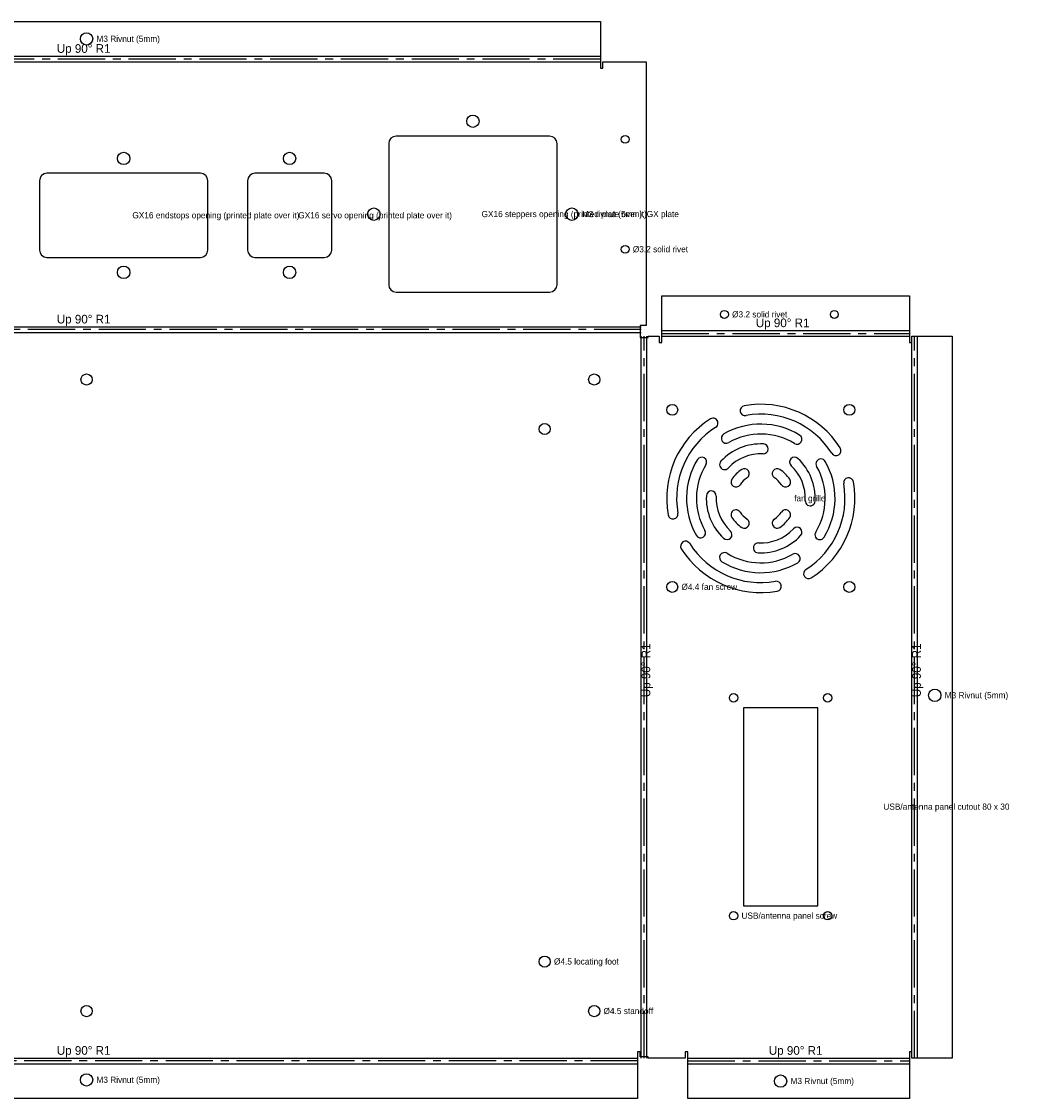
# Model space of a CAD drawing. Header units: millimetres. Extents: x -350 to 376, y -214 to 272.
# Tile 2 of 2: x -26 to 376, y -163 to 272. Entities that reach past the tile are written whole.
import ezdxf

# ---------------------------------------------------------------- set-up
doc = ezdxf.new("R2010")
doc.units = ezdxf.units.MM
doc.linetypes.add('CENTER2', pattern=[28.575, 19.05, -3.175, 3.175, -3.175])
for name, color, linetype in [('Bend Center', 1, 'CENTER2'), ('Bend Notes', 3, 'CONTINUOUS'), ('Leaders', 5, 'CONTINUOUS'), ('Visible', 7, 'CONTINUOUS'), ('Visible Narrow', 8, 'CONTINUOUS')]:
    doc.layers.add(name, color=color, linetype=linetype)

msp = doc.modelspace()

# ---------------------------------------------------------------- linework, layer by layer
at = {"layer": 'Bend Center'}
for p, q in [((207.5, 256.8929), (-207.5, 256.8929)), ((224, 147.631), (-224, 147.631)), ((225.131, -146.5), (225.131, 145)), ((232.2619, 146.131), (332.2619, 146.131)), ((334.3929, -146.5), (334.3929, 145)), ((222.5, -147.631), (-222.5, -147.631)), ((242.7619, -147.631), (332.2619, -147.631))]:
    msp.add_line(p, q, dxfattribs=at)
at = {"layer": 'Visible'}
for p, q in [((-207.5, 272.0239), (207.5, 272.0239)), ((207.5, 272.0239), (207.5, 258.5239)), ((207.5, 258.5239), (207.5, 258.0239)), ((207.5, 258.0239), (207.5, 255.7619)), ((207.5, 255.7619), (207.5, 253.2619)), ((207.5, 253.2619), (208.5, 253.2619)), ((208.5, 253.2619), (208.5, 255.7619)), ((208.5, 255.7619), (226, 255.7619)), ((226, 255.7619), (226, 149.2619)), ((122.2284, 223.91), (122, 222.7619)), ((122, 222.7619), (122, 165.7619)), ((122.8787, 224.8833), (122.2284, 223.91)), ((123.8519, 225.5336), (122.8787, 224.8833)), ((125, 225.7619), (123.8519, 225.5336)), ((187, 225.7619), (125, 225.7619)), ((188.1481, 225.5336), (187, 225.7619)), ((189.1213, 224.8833), (188.1481, 225.5336)), ((189.7716, 223.91), (189.1213, 224.8833)), ((190, 222.7619), (189.7716, 223.91)), ((190, 165.7619), (190, 222.7619)), ((-18.7716, 208.91), (-19, 207.7619)), ((-18.1213, 209.8833), (-18.7716, 208.91)), ((-17.1481, 210.5336), (-18.1213, 209.8833)), ((-16, 210.7619), (-17.1481, 210.5336)), ((46, 210.7619), (-16, 210.7619)), ((47.1481, 210.5336), (46, 210.7619)), ((48.1213, 209.8833), (47.1481, 210.5336)), ((48.7716, 208.91), (48.1213, 209.8833)), ((49, 207.7619), (48.7716, 208.91)), ((65.2284, 208.91), (65, 207.7619)), ((65.8787, 209.8833), (65.2284, 208.91)), ((66.8519, 210.5336), (65.8787, 209.8833)), ((68, 210.7619), (66.8519, 210.5336)), ((96, 210.7619), (68, 210.7619)), ((97.1481, 210.5336), (96, 210.7619)), ((98.1213, 209.8833), (97.1481, 210.5336)), ((98.7716, 208.91), (98.1213, 209.8833)), ((99, 207.7619), (98.7716, 208.91)), ((-19, 207.7619), (-19, 179.7619)), ((49, 179.7619), (49, 207.7619)), ((65, 207.7619), (65, 179.7619)), ((99, 179.7619), (99, 207.7619)), ((-19, 179.7619), (-18.7716, 178.6139)), ((-18.7716, 178.6139), (-18.1213, 177.6406)), ((48.1213, 177.6406), (48.7716, 178.6139)), ((48.7716, 178.6139), (49, 179.7619)), ((65, 179.7619), (65.2284, 178.6139)), ((65.2284, 178.6139), (65.8787, 177.6406)), ((98.1213, 177.6406), (98.7716, 178.6139)), ((98.7716, 178.6139), (99, 179.7619)), ((-18.1213, 177.6406), (-17.1481, 176.9903)), ((-17.1481, 176.9903), (-16, 176.7619)), ((-16, 176.7619), (46, 176.7619)), ((46, 176.7619), (47.1481, 176.9903)), ((47.1481, 176.9903), (48.1213, 177.6406)), ((65.8787, 177.6406), (66.8519, 176.9903)), ((66.8519, 176.9903), (68, 176.7619)), ((68, 176.7619), (96, 176.7619)), ((96, 176.7619), (97.1481, 176.9903)), ((97.1481, 176.9903), (98.1213, 177.6406)), ((122, 165.7619), (122.2284, 164.6139)), ((189.7716, 164.6139), (190, 165.7619)), ((122.2284, 164.6139), (122.8787, 163.6406)), ((122.8787, 163.6406), (123.8519, 162.9903)), ((123.8519, 162.9903), (125, 162.7619)), ((125, 162.7619), (187, 162.7619)), ((187, 162.7619), (188.1481, 162.9903)), ((188.1481, 162.9903), (189.1213, 163.6406)), ((189.1213, 163.6406), (189.7716, 164.6139)), ((232.2619, 147.7619), (232.2619, 161.2619)), ((232.2619, 161.2619), (332.2619, 161.2619)), ((332.2619, 161.2619), (332.2619, 147.7619)), ((226, 149.2619), (223.5, 149.2619)), ((223.5, 149.2619), (223.5, 144.5)), ((223.5, 144.5), (226.7619, 144.5)), ((226.7619, 144.5), (226.7619, 145)), ((226.7619, 145), (231.2619, 145)), ((231.2619, 145), (231.2619, 142.5)), ((232.2619, 147.2619), (232.2619, 147.7619)), ((232.2619, 145), (232.2619, 147.2619)), ((232.2619, 142.5), (232.2619, 145)), ((332.2619, 147.7619), (332.2619, 147.2619)), ((332.2619, 147.2619), (332.2619, 145)), ((332.2619, 145), (332.2619, 142.5)), ((333.2619, 142.5), (333.2619, 145)), ((333.2619, 145), (335.5239, 145)), ((335.5239, 145), (349.5239, 145)), ((349.5239, 145), (349.5239, -146.5)), ((231.2619, 142.5), (232.2619, 142.5)), ((332.2619, 142.5), (333.2619, 142.5)), ((295.2619, -5), (265.2619, -5)), ((265.2619, -5), (265.2619, -85)), ((295.2619, -85), (295.2619, -5)), ((265.2619, -85), (295.2619, -85)), ((223.5, -144), (222.5, -144)), ((222.5, -144), (222.5, -146.5)), ((222.5, -146.5), (222.5, -148.7619)), ((223.5, -146), (223.5, -144)), ((226.7619, -146), (223.5, -146)), ((226.7619, -146.5), (226.7619, -146)), ((241.7619, -146.5), (226.7619, -146.5)), ((242.7619, -144), (241.7619, -144)), ((241.7619, -144), (241.7619, -146.5)), ((242.7619, -146.5), (242.7619, -144)), ((242.7619, -148.7619), (242.7619, -146.5)), ((333.2619, -144), (332.2619, -144)), ((332.2619, -144), (332.2619, -146.5)), ((332.2619, -146.5), (332.2619, -148.7619)), ((333.2619, -146.5), (333.2619, -144)), ((335.5239, -146.5), (333.2619, -146.5)), ((349.5239, -146.5), (335.5239, -146.5)), ((222.5, -148.7619), (222.5, -149.2619)), ((222.5, -149.2619), (222.5, -162.7619)), ((242.7619, -149.2619), (242.7619, -148.7619)), ((242.7619, -162.7619), (242.7619, -149.2619)), ((332.2619, -148.7619), (332.2619, -149.2619)), ((332.2619, -149.2619), (332.2619, -162.7619)), ((222.5, -162.7619), (-222.5, -162.7619)), ((332.2619, -162.7619), (242.7619, -162.7619))]:
    msp.add_line(p, q, dxfattribs=at)
for centre, radius in [((0, 265.0239), 2.5), ((156, 231.7619), 2.5), ((217.5, 224.4619), 1.6), ((15, 216.7619), 2.5), ((82, 216.7619), 2.5), ((116, 194.2619), 2.5), ((196, 194.2619), 2.5), ((217.5, 180.0619), 1.6), ((15, 170.7619), 2.5), ((82, 170.7619), 2.5), ((257.5619, 153.7619), 1.6), ((301.9619, 153.7619), 1.6), ((0, 127.5), 2.25), ((205, 127.5), 2.25), ((236.5119, 115.25), 2.2), ((308.0119, 115.25), 2.2), ((185, 107.5), 2.25), ((236.5119, 43.75), 2.2), ((308.0119, 43.75), 2.2), ((261.2619, -1), 1.7), ((299.2619, -1), 1.7), ((342.5239, 0), 2.5), ((261.2619, -89), 1.7), ((299.2619, -89), 1.7), ((185, -107.5), 2.25), ((0, -127.5), 2.25), ((205, -127.5), 2.25), ((0, -155.2619), 2.5), ((280.2619, -155.7619), 2.5)]:
    msp.add_circle(centre, radius, dxfattribs=at)
for centre, radius, start, end in [((272.2619, 79.5), 38, 32.3859, 100.1042), ((265.9461, 114.9416), 2, 100.1042, 280.1042), ((272.2619, 79.5), 34, 32.3859, 100.1042), ((272.2619, 79.5), 38, 122.3859, 190.1042), ((252.9797, 109.9005), 2, 302.3859, 122.3859), ((272.2619, 79.5), 30, 58.4873, 119.8394), ((272.2619, 79.5), 34, 122.3859, 190.1042), ((258.33, 103.7879), 2, 119.8394, 299.8394), ((272.2619, 79.5), 26, 58.4873, 119.8394), ((286.8972, 103.3707), 2, 238.4873, 58.4873), ((272.2619, 79.5), 22, 87.1352, 137.0282), ((273.2615, 99.475), 2, 267.1352, 87.1352), ((248.3913, 94.1352), 2, 328.4873, 148.4873), ((272.2619, 79.5), 18, 87.1352, 137.0282), ((285.8947, 94.1338), 2, 47.0282, 227.0282), ((302.6625, 98.7823), 2, 212.3859, 32.3859), ((272.2619, 79.5), 30, 148.4873, 209.8394), ((272.2619, 79.5), 26, 148.4873, 209.8394), ((257.6282, 93.1328), 2, 137.0282, 317.0282), ((265.6522, 89.5156), 2, 303.4225, 123.4225), ((278.8717, 89.5156), 2, 56.5775, 236.5775), ((272.2619, 79.5), 18, 357.1352, 47.0282), ((272.2619, 79.5), 22, 357.1352, 47.0282), ((272.2619, 79.5), 26, 328.4873, 29.8394), ((296.5498, 93.432), 2, 29.8394, 209.8394), ((272.2619, 79.5), 30, 328.4873, 29.8394), ((262.2464, 86.1097), 2, 146.5775, 326.5775), ((272.2619, 79.5), 14, 123.4225, 146.5775), ((272.2619, 79.5), 10, 123.4225, 146.5775), ((272.2619, 79.5), 10, 33.4225, 56.5775), ((272.2619, 79.5), 14, 33.4225, 56.5775), ((282.2775, 86.1097), 2, 213.4225, 33.4225), ((307.7036, 85.8158), 2, 10.1042, 190.1042), ((272.2619, 79.5), 34, 302.3859, 10.1042), ((272.2619, 79.5), 38, 302.3859, 10.1042), ((272.2619, 79.5), 22, 177.1352, 227.0282), ((252.2869, 80.4996), 2, 357.1352, 177.1352), ((272.2619, 79.5), 18, 177.1352, 227.0282), ((292.237, 78.5004), 2, 177.1352, 357.1352), ((262.2464, 72.8903), 2, 33.4225, 213.4225), ((272.2619, 79.5), 10, 213.4225, 236.5775), ((272.2619, 79.5), 10, 303.4225, 326.5775), ((282.2775, 72.8903), 2, 326.5775, 146.5775), ((236.8203, 73.1842), 2, 190.1042, 10.1042), ((272.2619, 79.5), 14, 213.4225, 236.5775), ((265.6522, 69.4844), 2, 236.5775, 56.5775), ((278.8717, 69.4844), 2, 123.4225, 303.4225), ((272.2619, 79.5), 14, 303.4225, 326.5775), ((247.9741, 65.568), 2, 209.8394, 29.8394), ((258.6292, 64.8662), 2, 227.0282, 47.0282), ((272.2619, 79.5), 18, 267.1352, 317.0282), ((286.8957, 65.8672), 2, 317.0282, 137.0282), ((296.1326, 64.8648), 2, 148.4873, 328.4873), ((241.8614, 60.2177), 2, 32.3859, 212.3859), ((272.2619, 79.5), 34, 212.3859, 280.1042), ((271.2624, 59.525), 2, 87.1352, 267.1352), ((272.2619, 79.5), 22, 267.1352, 317.0282), ((272.2619, 79.5), 38, 212.3859, 280.1042), ((257.6267, 55.6293), 2, 58.4873, 238.4873), ((272.2619, 79.5), 26, 238.4873, 299.8394), ((286.1939, 55.2121), 2, 299.8394, 119.8394), ((272.2619, 79.5), 30, 238.4873, 299.8394), ((291.5442, 49.0995), 2, 122.3859, 302.3859), ((278.5778, 44.0584), 2, 280.1042, 100.1042)]:
    msp.add_arc(centre, radius, start, end, dxfattribs=at)
at = {"layer": 'Visible Narrow'}
for p, q in [((-207.5, 258.0239), (207.5, 258.0239)), ((-207.5, 255.7619), (207.5, 255.7619)), ((-224, 148.7619), (224, 148.7619)), ((-224, 146.5), (224, 146.5)), ((224, -146.5), (224, 145)), ((226.2619, -146.5), (226.2619, 145)), ((232.2619, 147.2619), (332.2619, 147.2619)), ((232.2619, 145), (332.2619, 145)), ((333.2619, -146.5), (333.2619, 145)), ((335.5239, -146.5), (335.5239, 145)), ((-222.5, -146.5), (222.5, -146.5)), ((242.7619, -146.5), (332.2619, -146.5)), ((-222.5, -148.7619), (222.5, -148.7619)), ((242.7619, -148.7619), (332.2619, -148.7619))]:
    msp.add_line(p, q, dxfattribs=at)

# ---------------------------------------------------------------- texts
at = {"layer": 'Bend Notes'}
for p in [(-12, 259.3929), (-12, 150.131), (270.2619, 148.631), (-12, -145.131), (275.5119, -145.131)]:
    msp.add_text('Up 90%%D R1', height=3.5, dxfattribs=at).set_placement(p)
for p in [(227.631, -0.75), (336.8929, -0.75)]:
    msp.add_text('Up 90%%D R1', height=3.5, rotation=90, dxfattribs=at).set_placement(p)
at = {"layer": 'Leaders'}
for s, p in [('M3 Rivnut (5mm)', (4, 263.8239)), ('GX16 steppers opening (printed plate over it)', (159.5, 193.0619)), ('M3 rivnut (5mm), GX plate', (200, 193.0619)), ('GX16 endstops opening (printed plate over it)', (18.5, 192.5619)), ('GX16 servo opening (printed plate over it)', (85.5, 192.5619)), ('%%c3.2 solid rivet', (220.6, 178.8619)), ('%%c3.2 solid rivet', (260.6619, 152.5619)), ('fan grille', (285.7619, 78.3)), ('%%c4.4 fan screw', (240.2119, 42.55)), ('M3 Rivnut (5mm)', (346.5239, -1.2)), ('USB/antenna panel cutout 80 x 30', (321.7619, -46.2)), ('USB/antenna panel screw', (264.4619, -90.2)), ('%%c4.5 locating foot', (188.75, -108.7)), ('%%c4.5 standoff', (208.75, -128.7)), ('M3 Rivnut (5mm)', (4, -156.4619)), ('M3 Rivnut (5mm)', (284.2619, -156.9619))]:
    msp.add_text(s, height=2.5, dxfattribs=at).set_placement(p)

doc.saveas('drawing.dxf')
